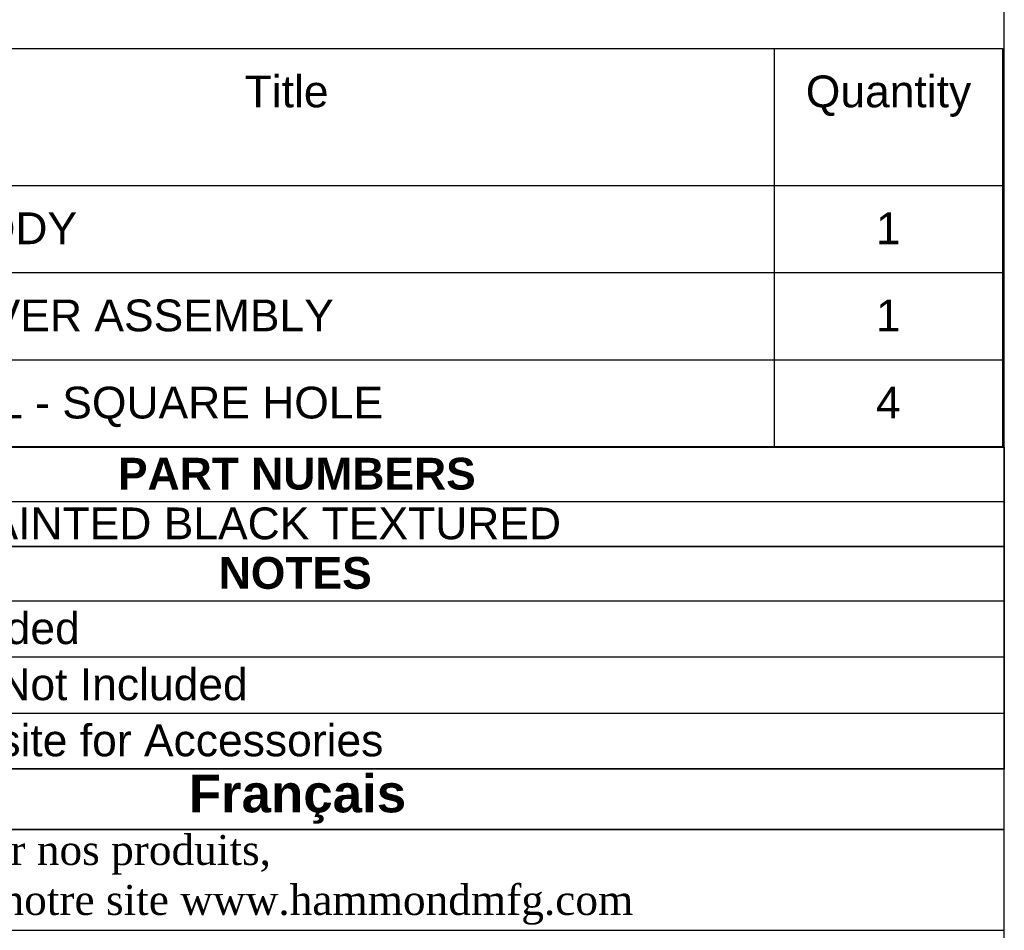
# Model space of a CAD drawing. Header units: inches. Extents: x 0 to 188, y 0 to 141.
# Tile 19 of 21: x 162 to 188, y 19 to 43. Entities that reach past the tile are written whole.
import ezdxf
from ezdxf import colors
from ezdxf.entities.mleader import LeaderData, LeaderLine
from ezdxf.enums import TextEntityAlignment as Align
from ezdxf.math import Vec2, Vec3

# ---------------------------------------------------------------- set-up
doc = ezdxf.new("R2010")
doc.units = ezdxf.units.IN
doc.header["$MEASUREMENT"] = 0
doc.layers.add('Default', color=7, linetype='Continuous')
doc.styles.add('SEACAD_Arial', font='arial.ttf')
doc.styles.add('SEACAD_ArialB', font='arialbd.ttf')

# ---------------------------------------------------------------- blocks, each defined once
blk = doc.blocks.new('SE')
at = {"color": 7, "linetype": 'Continuous'}
for p, q in [((181.748, 42.613), (181.748, 38.952)), ((149.928, 38.952), (187.848, 38.952)), ((181.748, 38.952), (181.748, 36.622)), ((149.928, 36.622), (187.848, 36.622)), ((181.748, 36.622), (181.748, 34.291)), ((149.928, 34.291), (187.848, 34.291)), ((181.748, 34.291), (181.748, 31.961))]:
    blk.add_line(p, q, dxfattribs=at)
blk.add_lwpolyline([(149.928, 31.961), (149.928, 42.613), (187.848, 42.613), (187.848, 31.961), (149.928, 31.961)], dxfattribs=at)
at = {"color": 7, "linetype": 'Continuous', "style": 'SEACAD_Arial'}
for s, p in [('Title', (167.588, 41.891)), ('Quantity', (182.59, 41.891)), ('SDC - BODY', (156.182, 38.23)), ('1', (184.465, 38.23)), ('SDC COVER ASSEMBLY', (156.182, 35.9)), ('1', (184.465, 35.9)), ('SDC RAIL - SQUARE HOLE', (156.182, 33.569)), ('4', (184.465, 33.569))]:
    blk.add_text(s, height=0.85, dxfattribs=at).set_placement(p, align=Align.TOP_LEFT)
blk = doc.blocks.new('SE1')
at = {"color": 7, "linetype": 'Continuous'}
blk.add_line((149.937, 30.495), (187.89, 30.495), dxfattribs=at)
blk.add_lwpolyline([(149.937, 29.295), (149.937, 31.952), (187.89, 31.952), (187.89, 29.295), (149.937, 29.295)], dxfattribs=at)
for s, style, p in [('PART NUMBERS', 'SEACAD_ArialB', (164.201, 31.667)), (' PAINTED BLACK TEXTURED', 'SEACAD_Arial', (159.619, 30.338))]:
    blk.add_text(s, height=0.85, dxfattribs=dict(at, style=style)).set_placement(p, align=Align.TOP_LEFT)
blk = doc.blocks.new('SE2')
at = {"color": 7, "linetype": 'Continuous'}
for p, q in [((149.92, 27.841), (187.896, 27.841)), ((149.92, 26.341), (187.896, 26.341)), ((149.92, 24.841), (187.896, 24.841))]:
    blk.add_line(p, q, dxfattribs=at)
blk.add_lwpolyline([(149.92, 23.341), (149.92, 29.298), (187.896, 29.298), (187.896, 23.341), (149.92, 23.341)], dxfattribs=at)
for s, style, p in [('NOTES', 'SEACAD_ArialB', (166.896, 29.013)), (' Assy Hardware Included', 'SEACAD_Arial', (149.983, 27.535)), (' Mounting Hardware Not Included', 'SEACAD_Arial', (149.983, 26.035)), (' See Hammond Website for Accessories', 'SEACAD_Arial', (149.983, 24.535))]:
    blk.add_text(s, height=0.85, dxfattribs=dict(at, style=style)).set_placement(p, align=Align.TOP_LEFT)
blk = doc.blocks.new('_DOT')
at = {"color": 0}
blk.add_line((0, 0), (-1, 0), dxfattribs=at)
at = {"color": 0, "const_width": 0.333}
blk.add_lwpolyline([(-0.1665, 0, 1), (0.1665, 0, 1)], format="xyb", close=True, dxfattribs=at)
blk = doc.blocks.new('Block222')
at = {"layer": 'Default', "color": 7, "linetype": 'Continuous'}
ml = blk.add_multileader_mtext('Standard', dxfattribs=at)
ml.set_content('{\\pxsm0.9;\\fArial|b1||i0||c0|p34;\\W1.;SDC249U17BK\\P}', color=7)
ml.set_leader_properties()
ml.set_arrow_properties(name='DOT')
ml.build(insert=Vec2(0, 0))
ml.multileader.update_dxf_attribs({"leader_type": 0, "dogleg_length": 0, "arrow_head_size": 2.25})
ctx = ml.context
ctx.base_point, ctx.char_height, ctx.arrow_head_size, ctx.landing_gap_size = Vec3(152.319, -85.833), 2.25, 2.25, 0.787
ctx.text_align_type = 1
notes = []
notes.append((ctx, [(0, (0, 0, 0), (0, 0), (1, 0), 1, [])]))
ctx.mtext.insert, ctx.mtext.alignment = Vec3(163.433, -84.687), 2
for ctx, leaders in notes:
    for number, flags, end, landing, length, lines in leaders:
        leader = LeaderData()
        leader.index, (leader.has_last_leader_line, leader.has_dogleg_vector, leader.attachment_direction) = number, flags
        leader.last_leader_point, leader.dogleg_vector, leader.dogleg_length = Vec3(end), Vec3(landing), length
        for number, points, colour, breaks in lines:
            line = LeaderLine()
            line.index, line.vertices, line.color, line.breaks = number, Vec3.list(points), colors.encode_raw_color(colour), breaks
            leader.lines.append(line)
        ctx.leaders.append(leader)

msp = doc.modelspace()

# ---------------------------------------------------------------- linework, layer by layer
at = {"layer": 'Default', "color": 7, "linetype": 'Continuous'}
msp.add_line((187.896, 0.103), (187.896, 140.903), dxfattribs=at)
for points in [[(149.92, 23.348), (149.92, 21.729), (187.893, 21.729), (187.893, 23.348), (149.92, 23.348)], [(149.92, 21.729), (149.92, 19.03), (187.891, 19.03), (187.891, 21.729), (149.92, 21.729)]]:
    msp.add_lwpolyline(points, dxfattribs=at)

# ---------------------------------------------------------------- block references
for name in ['SE', 'SE1', 'SE2']:
    msp.add_blockref(name, (0, 0))
at = {"layer": 'Default', "color": 7, "xscale": 0.72, "yscale": 0.72, "zscale": 0.72}
msp.add_blockref('Block222', (62.286, 63.58), dxfattribs=at)

# ---------------------------------------------------------------- texts
at = {"layer": 'Default'}
for s, insert, char_height, width, attachment_point in [('{\\fArial|b1||i0||c0|p34;\\C7;\\H0.24279;\\W1.;  }{\\fArial|b1||i0||c0|p34;\\C7;\\H1.011625;\\W1.;Français                                                                                    }', (168.906, 22.538), 1.011625, 38.35299, 5), ('{\\fTimes New Roman|b0||i0||c0|p34;\\C7;\\H0.802;\\W1.; Pour tous les détails sur nos produits, \\P}{\\fTimes New Roman|b0||i0||c0|p34;\\C7;\\H0.802;\\W1.; svp veuillez consulter notre site www.hammondmfg.com     }{\\fTimes New Roman|b0||i0||c0|p34;\\C7;\\H0.401;\\W1.; }{\\fTimes New Roman|b0||i0||c0|p34;\\C7;\\H0.802;\\W1.;                            }', (149.92, 20.379), 0.802, 38.35118, 4)]:
    msp.add_mtext(s, dxfattribs=dict(at, insert=insert, char_height=char_height, width=width, attachment_point=attachment_point))

doc.saveas('drawing.dxf')
